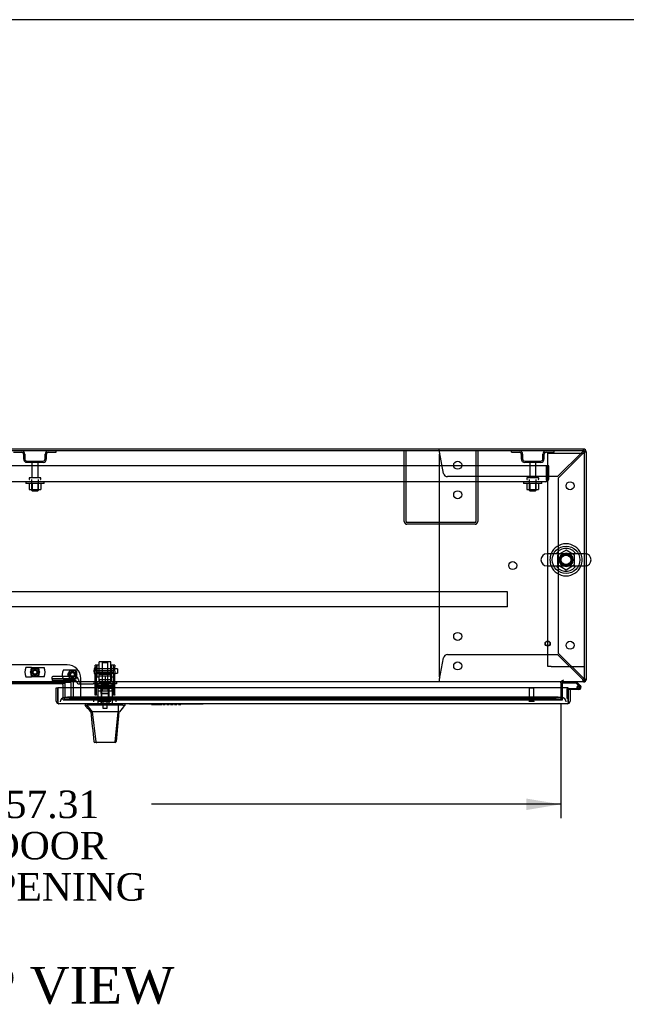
# Model space of a CAD drawing. Header units: inches. Extents: x 1 to 359, y -2 to 239.
# Tile 13 of 22: x 93 to 126, y 185 to 239. Entities that reach past the tile are written whole.
import ezdxf
from ezdxf.enums import TextEntityAlignment as Align
from ezdxf.lldxf.tags import DXFTag

# ---------------------------------------------------------------- set-up
doc = ezdxf.new("R2010")
doc.units = ezdxf.units.IN
doc.header["$MEASUREMENT"] = 0
for name, color, linetype in [('COM40565', 7, 'Continuous'), ('COM43133', 7, 'Continuous'), ('COM50521', 7, 'Continuous'), ('COM54746-56', 7, 'Continuous'), ('COM54837', 7, 'Continuous'), ('COM54928-3', 7, 'Continuous'), ('COM55702-58', 7, 'Continuous'), ('COM70096', 7, 'Continuous'), ('COM70108-2', 7, 'Continuous'), ('COM70219', 7, 'Continuous'), ('COM70738-1', 7, 'Continuous'), ('COM70838', 7, 'Continuous'), ('COM70839-2', 7, 'Continuous'), ('COM71154-2', 7, 'Continuous'), ('COM71155-5', 7, 'Continuous'), ('COM71156-2', 7, 'Continuous'), ('Default', 7, 'Continuous'), ('GSK86006', 7, 'Continuous'), ('HAN13064', 7, 'Continuous'), ('HAN13064_NUT', 7, 'Continuous'), ('HAN13064_SCREW', 7, 'Continuous'), ('HAN_NUT', 7, 'Continuous'), ('LAB20183', 7, 'Continuous'), ('NTS16540', 7, 'Continuous'), ('NTS166105', 7, 'Continuous'), ('NTS166905', 7, 'Continuous'), ('NTS18147', 7, 'Continuous'), ('ROL87452', 7, 'Continuous'), ('RVT17786', 7, 'Continuous'), ('RVT19000', 7, 'Continuous'), ('SCC180005', 7, 'Continuous'), ('SCS00680', 7, 'Continuous'), ('SPC87322', 7, 'Continuous'), ('STD21878', 7, 'Continuous'), ('STD26094', 7, 'Continuous'), ('STD26265', 7, 'Continuous'), ('WAF25059', 7, 'Continuous'), ('WAF25362', 7, 'Continuous'), ('WAF25376', 7, 'Continuous'), ('WAM254785', 7, 'Continuous'), ('WAM30038', 7, 'Continuous')]:
    doc.layers.add(name, color=color, linetype=linetype)
doc.styles.add('SEACAD_Times_New_Roman', font='times.ttf')
tags = doc.linetypes.add('HIDDEN2', pattern=[0.1875, 0.125, -0.0625]).pattern_tags.tags
tags[6:7] = [DXFTag(74, 4), DXFTag(75, 0), DXFTag(340, '0'), DXFTag(46, 0.0), DXFTag(50, 0.0), DXFTag(44, 0.0), DXFTag(45, 0.0)]
tags[4:5] = [DXFTag(74, 4), DXFTag(75, 0), DXFTag(340, '0'), DXFTag(46, 0.0), DXFTag(50, 0.0), DXFTag(44, 0.0), DXFTag(45, 0.0)]
doc.dimstyles.new('HAMMOND_(STH_-_300x200)', dxfattribs={"dimtxt": 1.5, "dimasz": 1.875, "dimexe": 0.75, "dimexo": 0.75, "dimgap": 0.375, "dimtad": 0, "dimtih": 1, "dimtoh": 1, "dimzin": 0, "dimdsep": 46, "dimtxsty": 'SEACAD_Times_New_Roman', "dimblk1": '_SE_FILLED', "dimblk2": '_SE_FILLED', "dimsah": 1, "dimcen": 0.75, "dimadec": 0, "dimazin": 0, "dimtfac": 0.8, "dimtofl": 0, "dimtmove": 0, "dimatfit": 3, "dimfxl": 1, "dimtolj": 1, "dimtzin": 0, "dimarcsym": 0})

# ---------------------------------------------------------------- blocks, each defined once
blk = doc.blocks.new('SE')
at = {"layer": 'COM40565', "color": 7, "linetype": 'HIDDEN2'}
for p, q in [((121.603, 215.251), (121.788, 215.251)), ((121.603, 203.626), (121.603, 215.251)), ((121.788, 215.251), (123.418, 215.251)), ((123.418, 215.251), (123.603, 215.251)), ((121.788, 203.626), (121.603, 203.626)), ((121.788, 203.626), (123.418, 203.626)), ((123.418, 203.626), (123.603, 203.626))]:
    blk.add_line(p, q, dxfattribs=at)
blk.add_circle((122.603, 209.439), 0.375, dxfattribs=at)
at = {"layer": 'COM43133', "color": 7, "linetype": 'HIDDEN2'}
for p, q in [((121.54, 214.565), (65.79, 214.565)), ((121.665, 214.565), (121.54, 214.565)), ((121.54, 213.875), (121.54, 214.565)), ((121.54, 213.875), (121.54, 214.565)), ((121.665, 213.875), (121.665, 214.565)), ((121.48, 213.69), (65.85, 213.69)), ((121.48, 213.69), (121.48, 213.69)), ((121.48, 213.69), (121.48, 213.69)), ((121.54, 213.875), (121.54, 213.875)), ((121.54, 213.792), (121.54, 213.875)), ((121.54, 213.875), (121.54, 213.725)), ((121.54, 213.792), (121.589, 213.725))]:
    blk.add_line(p, q, dxfattribs=at)
for start, end in [(270.1208, 306.194), (270, 270.0589), (306.194, 0)]:
    blk.add_arc((121.48, 213.875), 0.185, start, end, dxfattribs=at)
blk.add_open_spline([(121.54, 213.725), (121.53, 213.714), (121.52, 213.705), (121.505, 213.696), (121.5, 213.693), (121.49, 213.69), (121.485, 213.69), (121.48, 213.69)], degree=3, knots=[0, 0, 0, 0, 0.5, 0.5, 0.75, 0.75, 1, 1, 1, 1], dxfattribs=at)
at = {"layer": 'COM50521', "color": 7, "linetype": 'HIDDEN2'}
for p, q in [((113.79, 211.52), (113.79, 215.377)), ((113.885, 211.52), (113.885, 215.377)), ((117.695, 215.377), (117.695, 211.52)), ((117.79, 215.377), (117.79, 211.52)), ((117.647, 211.472), (113.933, 211.472)), ((117.647, 211.377), (113.933, 211.377))]:
    blk.add_line(p, q, dxfattribs=at)
for centre, radius, start, end in [((113.933, 211.52), 0.143, 180, 270), ((113.933, 211.52), 0.048, 180, 270), ((117.647, 211.52), 0.143, 270, 0), ((117.647, 211.52), 0.048, 270, 0)]:
    blk.add_arc(centre, radius, start, end, dxfattribs=at)
at = {"layer": 'COM54746-56', "color": 7, "linetype": 'HIDDEN2'}
for p, q in [((122.456, 202.782), (122.456, 202.784)), ((122.666, 201.881), (122.666, 202.406)), ((122.691, 202.431), (122.728, 202.431)), ((123.191, 202.486), (123.253, 202.486)), ((123.245, 202.473), (123.245, 202.498)), ((123.344, 202.527), (123.274, 202.597)), ((123.295, 202.548), (123.32, 202.548)), ((123.32, 202.423), (123.295, 202.423)), ((123.37, 202.498), (123.37, 202.473)), ((122.728, 201.881), (122.666, 201.881))]:
    blk.add_line(p, q, dxfattribs=at)
at = {"layer": 'COM54746-56', "color": 7, "linetype": 'Continuous'}
for p, q in [((122.456, 202.722), (122.456, 202.782)), ((123.15, 202.722), (122.456, 202.722)), ((122.728, 202.431), (123.308, 202.431)), ((123.308, 202.369), (122.728, 202.369)), ((122.728, 202.369), (122.728, 202.367)), ((123.274, 202.597), (123.15, 202.722)), ((123.175, 202.784), (123.387, 202.572)), ((123.253, 202.481), (123.191, 202.475)), ((122.728, 201.881), (122.728, 201.881))]:
    blk.add_line(p, q, dxfattribs=at)
blk.add_circle((123.308, 202.486), 0.05, dxfattribs=at)
at = {"layer": 'COM54746-56', "color": 7, "linetype": 'HIDDEN2'}
for centre, radius, start, end in [((122.691, 202.406), 0.025, 90, 180), ((123.308, 202.486), 0.117, 208.0398, 270), ((123.295, 202.498), 0.05, 90, 180), ((123.295, 202.473), 0.05, 180, 270), ((123.32, 202.498), 0.05, 0, 90), ((123.32, 202.473), 0.05, 270, 0)]:
    blk.add_arc(centre, radius, start, end, dxfattribs=at)
at = {"layer": 'COM54746-56', "color": 7, "linetype": 'Continuous'}
for radius, start, end in [(0.117, 270, 185.2159), (0.117, 185.2159, 208.0398), (0.055, 270, 185.2159), (0.055, 185.2159, 270), (0.117, 47.608, 107.0274)]:
    blk.add_arc((123.308, 202.486), radius, start, end, dxfattribs=at)
at = {"layer": 'COM54837', "color": 7, "linetype": 'HIDDEN2'}
for p, q in [((119.415, 207.692), (67.915, 207.692)), ((119.415, 207.649), (119.415, 207.692)), ((119.415, 206.922), (119.415, 207.649)), ((119.415, 206.879), (67.915, 206.879)), ((119.415, 206.879), (119.415, 206.922))]:
    blk.add_line(p, q, dxfattribs=at)
at = {"layer": 'COM54928-3', "color": 7, "linetype": 'HIDDEN2'}
for p, q in [((115.698, 215.442), (115.698, 215.472)), ((115.698, 215.367), (115.698, 215.442)), ((115.698, 215.156), (115.698, 203.099)), ((115.929, 214.151), (115.709, 215.329)), ((123.497, 215.329), (122.14, 213.972)), ((122.198, 213.914), (123.555, 215.271)), ((123.555, 215.472), (123.555, 215.442)), ((123.555, 215.367), (123.555, 215.442)), ((123.558, 215.376), (123.555, 215.376)), ((123.555, 215.376), (123.555, 215.376)), ((123.593, 215.329), (123.668, 215.329)), ((123.668, 215.329), (123.698, 215.329)), ((122.14, 213.972), (116.146, 213.972)), ((122.198, 204.341), (122.198, 213.914)), ((115.709, 202.927), (115.929, 204.104)), ((116.146, 204.284), (122.14, 204.284)), ((122.14, 204.284), (123.497, 202.927)), ((123.555, 202.984), (122.198, 204.341)), ((115.698, 202.888), (115.698, 202.813)), ((123.555, 202.888), (123.555, 202.813)), ((123.558, 202.879), (123.555, 202.879)), ((123.555, 202.879), (123.555, 202.879)), ((123.593, 202.927), (123.603, 202.927)), ((115.698, 202.784), (115.698, 202.813)), ((123.555, 202.813), (123.555, 202.784))]:
    blk.add_line(p, q, dxfattribs=at)
for centre in [(116.698, 214.597), (122.823, 213.472), (116.698, 212.987), (119.698, 209.128), (116.698, 205.269), (122.823, 204.784), (116.698, 203.659)]:
    blk.add_circle(centre, 0.218, dxfattribs=at)
for centre, radius, start, end in [((113.112, 215.139), 2.604, 4.1751, 6.6801), ((115.918, 215.156), 0.22, 153.0655, 180), ((124.133, 215.078), 0.683, 147.7709, 158.4452), ((123.706, 215.076), 0.327, 117.4541, 129.5439), ((123.303, 215.479), 0.327, 320.4561, 332.5458), ((123.304, 215.906), 0.683, 291.5548, 302.2291), ((116.146, 214.192), 0.22, 190.6113, 270), ((116.146, 204.064), 0.22, 90, 169.3887), ((115.918, 203.099), 0.22, 180, 206.9345), ((113.112, 203.116), 2.604, 353.3199, 355.8249), ((115.391, 202.996), 0.326, 340.716, 347.6742), ((124.133, 203.177), 0.683, 201.5548, 212.2291), ((123.706, 203.179), 0.327, 230.4561, 242.5459), ((123.303, 202.776), 0.327, 27.4542, 39.5439), ((123.304, 202.349), 0.683, 57.7709, 68.4452)]:
    blk.add_arc(centre, radius, start, end, dxfattribs=at)
blk.add_ellipse((123.555, 215.329), major_axis=(-0.048, 0), ratio=0.99836, start_param=3.141593, end_param=4.712389, dxfattribs=at)
at = {"layer": 'COM55702-58', "color": 7, "linetype": 'HIDDEN2'}
for p, q in [((92.502, 215.305), (92.924, 215.305)), ((93.04, 215.189), (93.04, 214.939)), ((93.112, 215.189), (93.112, 214.939)), ((94.218, 214.939), (94.218, 215.189)), ((94.29, 214.939), (94.29, 215.189)), ((94.405, 215.305), (94.827, 215.305)), ((94.827, 215.305), (94.827, 215.377)), ((119.627, 215.305), (119.627, 215.377)), ((119.627, 215.305), (120.049, 215.305)), ((120.165, 215.189), (120.165, 214.939)), ((120.237, 215.189), (120.237, 214.939)), ((121.343, 214.939), (121.343, 215.189)), ((121.415, 214.939), (121.415, 215.189)), ((121.53, 215.305), (121.952, 215.305)), ((121.952, 215.305), (121.952, 215.377)), ((93.227, 214.824), (94.102, 214.824)), ((93.227, 214.752), (94.102, 214.752)), ((120.352, 214.824), (121.227, 214.824)), ((120.352, 214.752), (121.227, 214.752))]:
    blk.add_line(p, q, dxfattribs=at)
for centre, radius, start, end in [((92.924, 215.189), 0.188, 0, 90), ((92.924, 215.189), 0.116, 0, 90), ((94.405, 215.189), 0.188, 90, 180), ((94.405, 215.189), 0.116, 90, 180), ((120.049, 215.189), 0.188, 0, 90), ((120.049, 215.189), 0.116, 0, 90), ((121.53, 215.189), 0.188, 90, 180), ((121.53, 215.189), 0.116, 90, 180), ((93.227, 214.939), 0.187, 180, 270), ((93.227, 214.939), 0.116, 180, 270), ((94.102, 214.939), 0.116, 270, 0), ((94.102, 214.939), 0.188, 270, 0), ((120.352, 214.939), 0.188, 180, 270), ((120.352, 214.939), 0.116, 180, 270), ((121.227, 214.939), 0.116, 270, 0), ((121.227, 214.939), 0.188, 270, 0)]:
    blk.add_arc(centre, radius, start, end, dxfattribs=at)
at = {"layer": 'COM70096', "color": 7, "linetype": 'HIDDEN2'}
for p, q in [((95.416, 203.716), (91.916, 203.716)), ((96.166, 201.817), (96.166, 202.966)), ((95.203, 201.817), (95.203, 202.472)), ((95.203, 201.817), (96.166, 201.817))]:
    blk.add_line(p, q, dxfattribs=at)
at = {"layer": 'COM70096', "color": 7, "linetype": 'Continuous'}
for p, q in [((95.143, 202.674), (92.189, 202.674)), ((95.203, 202.472), (95.203, 202.614))]:
    blk.add_line(p, q, dxfattribs=at)
at = {"layer": 'COM70096', "color": 7, "linetype": 'HIDDEN2'}
for centre in [(93.666, 203.317), (95.703, 203.192)]:
    blk.add_circle(centre, 0.156, dxfattribs=at)
blk.add_arc((95.416, 202.966), 0.75, 0, 90, dxfattribs=at)
at = {"layer": 'COM70096', "color": 7, "linetype": 'Continuous'}
blk.add_arc((95.143, 202.614), 0.06, 0, 90, dxfattribs=at)
at = {"layer": 'COM70108-2', "color": 7, "linetype": 'Continuous'}
for p, q in [((123.603, 215.377), (63.73, 215.377)), ((123.603, 209.77), (123.603, 215.377)), ((123.603, 202.927), (123.603, 209.108)), ((123.603, 202.784), (123.603, 202.927)), ((123.603, 202.784), (63.73, 202.784)), ((92.049, 202.715), (95.283, 202.715)), ((95.283, 202.715), (95.283, 202.472)), ((122.323, 202.736), (122.323, 202.784)), ((122.323, 202.736), (122.323, 202.472))]:
    blk.add_line(p, q, dxfattribs=at)
at = {"layer": 'COM70108-2', "color": 7, "linetype": 'HIDDEN2'}
for p, q in [((123.603, 209.108), (123.603, 209.77)), ((95.283, 202.472), (95.283, 201.958)), ((122.323, 202.472), (122.323, 201.958)), ((95.283, 201.958), (95.283, 201.911)), ((95.283, 201.815), (95.283, 201.911)), ((95.284, 201.817), (95.283, 201.815)), ((95.283, 201.815), (95.283, 201.815)), ((95.283, 201.815), (122.323, 201.815)), ((95.284, 201.911), (95.284, 201.91)), ((122.073, 201.951), (95.533, 201.951)), ((122.073, 201.857), (95.533, 201.857)), ((122.322, 201.91), (122.323, 201.911)), ((122.323, 201.815), (122.322, 201.817)), ((122.323, 201.911), (122.323, 201.958)), ((122.323, 201.911), (122.323, 201.815)), ((122.323, 201.815), (122.323, 201.815))]:
    blk.add_line(p, q, dxfattribs=at)
blk.add_circle((122.603, 209.439), 0.344, dxfattribs=at)
for centre, major_axis, start_param, end_param in [((95.533, 201.907), (-0.25, 0), 4.712389, 6.212082), ((95.533, 201.814), (-0.25, 0), 4.712389, 6.212082), ((122.073, 201.907), (0.25, 0), 0.071104, 1.570796), ((122.073, 201.814), (0.25, 0), 0.071104, 1.570796)]:
    blk.add_ellipse(centre, major_axis=major_axis, ratio=0.173648, start_param=start_param, end_param=end_param, dxfattribs=at)
at = {"layer": 'COM70219', "color": 7, "linetype": 'HIDDEN2'}
for p, q in [((95.543, 201.942), (95.293, 201.942)), ((122.103, 201.942), (95.543, 201.942)), ((122.353, 201.942), (122.103, 201.942))]:
    blk.add_line(p, q, dxfattribs=at)
for centre, start, end in [((95.293, 201.692), 90, 180), ((122.353, 201.692), 0, 90)]:
    blk.add_arc(centre, 0.25, start, end, dxfattribs=at)
at = {"layer": 'COM70738-1', "color": 7, "linetype": 'HIDDEN2'}
for p, q in [((95.585, 202.754), (91.747, 202.754)), ((95.645, 202.002), (95.645, 202.694)), ((95.77, 202.002), (95.77, 202.694)), ((95.203, 201.942), (95.293, 201.942))]:
    blk.add_line(p, q, dxfattribs=at)
for centre, radius, start, end in [((95.585, 202.694), 0.185, 0, 90), ((95.585, 202.694), 0.06, 0, 90), ((95.585, 202.002), 0.06, 270, 0), ((95.585, 202.002), 0.185, 270, 0)]:
    blk.add_arc(centre, radius, start, end, dxfattribs=at)
at = {"layer": 'COM70838', "color": 7, "linetype": 'HIDDEN2'}
for p, q in [((94.595, 202.941), (94.595, 203.067)), ((94.595, 202.941), (94.595, 202.859)), ((95.84, 202.859), (94.595, 202.859)), ((95.84, 203.085), (94.72, 203.085)), ((95.84, 202.959), (94.72, 202.959)), ((95.84, 202.857), (95.84, 202.959)), ((96.033, 202.916), (96.033, 202.892)), ((95.965, 202.732), (95.965, 202.734)), ((96.025, 202.674), (96.123, 202.674)), ((96.123, 202.674), (96.123, 202.802)), ((96.123, 202.674), (96.836, 202.674)), ((96.836, 202.799), (96.15, 202.799)), ((96.836, 202.799), (96.924, 202.799)), ((96.924, 202.674), (96.836, 202.674)), ((96.924, 202.799), (97.462, 202.799)), ((97.98, 202.674), (96.924, 202.674)), ((97.498, 202.799), (97.98, 202.799)), ((97.98, 202.799), (98.105, 202.799)), ((98.105, 202.674), (97.98, 202.674)), ((98.105, 202.799), (98.105, 202.674))]:
    blk.add_line(p, q, dxfattribs=at)
for centre, radius, start, end in [((95.84, 202.892), 0.193, 0, 90), ((95.84, 202.732), 0.125, 0, 90), ((96.15, 202.916), 0.117, 180, 256.4554), ((96.025, 202.734), 0.06, 180, 270), ((96.15, 202.916), 0.117, 256.4554, 270)]:
    blk.add_arc(centre, radius, start, end, dxfattribs=at)
for centre, major_axis, start_param, end_param in [((94.72, 203.067), (-0.125, 0), 4.712389, 6.283185), ((94.72, 202.941), (0.125, 0), 1.570796, 3.141593)]:
    blk.add_ellipse(centre, major_axis=major_axis, ratio=0.145455, start_param=start_param, end_param=end_param, dxfattribs=at)
at = {"layer": 'COM70839-2', "color": 7, "linetype": 'HIDDEN2'}
for p, q in [((96.949, 203.63), (96.949, 203.707)), ((97.019, 203.707), (96.949, 203.707)), ((96.949, 203.63), (96.949, 203.37)), ((96.949, 203.207), (96.949, 203.37)), ((97.019, 203.707), (97.019, 203.63)), ((97.019, 203.37), (97.019, 203.63)), ((97.941, 203.387), (97.019, 203.387)), ((97.019, 203.37), (97.019, 203.207)), ((97.941, 203.63), (97.941, 203.707)), ((98.011, 203.707), (97.941, 203.707)), ((97.941, 203.63), (97.941, 203.37)), ((97.941, 203.207), (97.941, 203.37)), ((98.011, 203.707), (98.011, 203.63)), ((98.011, 203.37), (98.011, 203.63)), ((98.011, 203.37), (98.011, 203.207)), ((96.949, 202.077), (96.949, 203.207)), ((97.019, 203.323), (97.941, 203.323)), ((97.019, 202.077), (97.019, 203.207)), ((97.941, 202.077), (97.941, 203.207)), ((98.011, 202.077), (98.011, 203.207)), ((97.941, 202.528), (97.019, 202.528)), ((96.949, 202.067), (96.949, 202.077)), ((97.019, 202.067), (96.949, 202.067)), ((97.019, 202.077), (97.019, 202.067)), ((97.941, 202.067), (97.941, 202.077)), ((98.011, 202.067), (97.941, 202.067)), ((98.011, 202.077), (98.011, 202.067))]:
    blk.add_line(p, q, dxfattribs=at)
at = {"layer": 'COM71154-2', "color": 7, "linetype": 'Continuous'}
for p, q in [((94.823, 202.472), (94.918, 202.472)), ((94.823, 201.74), (94.823, 202.472)), ((122.728, 202.472), (94.918, 202.472)), ((94.918, 201.74), (94.918, 202.472)), ((94.918, 202.472), (94.918, 201.74)), ((122.728, 201.74), (122.728, 202.472)), ((122.823, 202.367), (122.728, 202.367)), ((122.728, 202.367), (122.728, 201.74)), ((122.823, 202.367), (122.823, 201.74)), ((94.918, 201.677), (94.879, 201.626)), ((94.918, 201.74), (94.918, 201.74)), ((94.918, 201.74), (94.918, 201.677)), ((94.918, 201.74), (94.918, 201.626)), ((122.68, 201.597), (94.966, 201.597)), ((94.966, 201.597), (94.966, 201.597)), ((94.966, 201.597), (94.966, 201.597)), ((94.966, 201.597), (94.966, 201.597)), ((122.68, 201.597), (122.68, 201.597)), ((122.68, 201.597), (122.68, 201.597)), ((122.728, 201.74), (122.728, 201.74)), ((122.728, 201.677), (122.728, 201.74)), ((122.728, 201.74), (122.728, 201.626)), ((122.728, 201.677), (122.767, 201.626))]:
    blk.add_line(p, q, dxfattribs=at)
for centre, start, end in [((94.966, 201.74), 180, 232.4964), ((94.966, 201.74), 232.4964, 269.8439), ((94.966, 201.74), 269.9238, 270), ((122.68, 201.74), 270.1561, 307.5036), ((122.68, 201.74), 270, 270.0762), ((122.68, 201.74), 307.5036, 0)]:
    blk.add_arc(centre, 0.143, start, end, dxfattribs=at)
for points in [[(94.918, 201.626), (94.926, 201.617), (94.934, 201.609), (94.946, 201.602), (94.95, 201.6), (94.958, 201.597), (94.962, 201.597), (94.966, 201.597)], [(122.728, 201.626), (122.72, 201.617), (122.712, 201.609), (122.7, 201.602), (122.696, 201.6), (122.688, 201.597), (122.684, 201.597), (122.68, 201.597)]]:
    blk.add_open_spline(points, degree=3, knots=[0, 0, 0, 0, 0.5, 0.5, 0.75, 0.75, 1, 1, 1, 1], dxfattribs=at)
at = {"layer": 'COM71155-5', "color": 7, "linetype": 'Continuous'}
for p, q in [((123.555, 215.472), (63.778, 215.472)), ((123.698, 215.329), (123.698, 209.765)), ((123.698, 209.113), (123.698, 202.879)), ((123.698, 202.879), (123.603, 202.879)), ((122.418, 202.472), (122.418, 202.736))]:
    blk.add_line(p, q, dxfattribs=at)
at = {"layer": 'COM71155-5', "color": 7, "linetype": 'HIDDEN2'}
for p, q in [((123.698, 209.765), (123.698, 209.113)), ((122.418, 201.817), (122.418, 202.472)), ((122.323, 201.817), (122.418, 201.817))]:
    blk.add_line(p, q, dxfattribs=at)
at = {"layer": 'COM71155-5', "color": 7, "linetype": 'Continuous'}
for centre, radius, start, end in [((123.555, 215.329), 0.143, 0, 90), ((123.555, 202.927), 0.143, 289.6129, 340.3871), ((122.466, 202.736), 0.143, 160.3871, 180), ((122.466, 202.736), 0.048, 90, 180)]:
    blk.add_arc(centre, radius, start, end, dxfattribs=at)
at = {"layer": 'COM71155-5', "color": 7, "linetype": 'HIDDEN2'}
for centre, radius, start, end in [((123.555, 215.329), 0.048, 0, 90), ((122.466, 202.736), 0.143, 90, 160.3871), ((123.555, 202.927), 0.048, 270, 0), ((123.555, 202.927), 0.143, 270, 289.6129)]:
    blk.add_arc(centre, radius, start, end, dxfattribs=at)
at = {"layer": 'COM71156-2', "color": 7, "linetype": 'HIDDEN2'}
for p, q in [((92.049, 202.709), (95.283, 202.709)), ((96.166, 201.817), (122.323, 201.817))]:
    blk.add_line(p, q, dxfattribs=at)
at = {"layer": 'GSK86006', "color": 7, "linetype": 'HIDDEN2'}
for centre in [(93.666, 203.317), (95.703, 203.192)]:
    blk.add_circle(centre, 0.125, dxfattribs=at)
at = {"layer": 'HAN13064', "color": 7, "linetype": 'HIDDEN2'}
for p, q in [((97.35, 203.88), (97.32, 203.85)), ((97.32, 203.85), (97.64, 203.85)), ((97.32, 203.85), (97.32, 202.799)), ((97.35, 203.88), (97.61, 203.88)), ((97.64, 203.85), (97.61, 203.88)), ((97.64, 202.799), (97.64, 203.85)), ((97.084, 202.299), (97.28, 202.299)), ((97.084, 202.299), (97.084, 201.597)), ((97.28, 202.299), (97.68, 202.299)), ((97.28, 202.299), (97.28, 201.597)), ((97.32, 202.424), (97.32, 202.299)), ((97.32, 202.424), (97.48, 202.424)), ((97.48, 202.424), (97.64, 202.424)), ((97.64, 202.424), (97.64, 202.299)), ((97.68, 202.299), (97.875, 202.299)), ((97.68, 202.299), (97.68, 201.597)), ((97.875, 202.299), (97.875, 201.597))]:
    blk.add_line(p, q, dxfattribs=at)
at = {"layer": 'HAN13064', "color": 7, "linetype": 'Continuous'}
for p, q in [((96.39, 201.597), (96.39, 201.514)), ((96.39, 201.517), (96.489, 201.517)), ((96.503, 201.517), (96.489, 201.517)), ((96.489, 201.517), (96.773, 201.162)), ((96.581, 201.517), (96.503, 201.517)), ((98.199, 201.517), (96.581, 201.517)), ((98.379, 201.517), (98.199, 201.517)), ((98.456, 201.517), (98.379, 201.517)), ((98.456, 201.517), (98.57, 201.517)), ((98.57, 201.514), (98.57, 201.597)), ((96.69, 201.162), (96.705, 201.162)), ((96.773, 201.162), (96.705, 201.162)), ((96.818, 201.162), (96.773, 201.162)), ((96.773, 201.162), (96.988, 199.524)), ((96.91, 201.162), (96.818, 201.162)), ((98.187, 201.162), (96.91, 201.162)), ((98.187, 201.162), (98.023, 199.526)), ((98.217, 201.162), (98.187, 201.162)), ((98.232, 201.162), (98.217, 201.162)), ((98.242, 201.162), (98.232, 201.162)), ((98.242, 201.162), (98.27, 201.162)), ((96.874, 199.537), (96.874, 199.535)), ((97.034, 199.482), (96.934, 199.482)), ((97.971, 199.482), (97.034, 199.482)), ((98.025, 199.482), (97.971, 199.482)), ((98.085, 199.536), (98.085, 199.538))]:
    blk.add_line(p, q, dxfattribs=at)
for centre, radius, start, end in [((92.939, 198.183), 4.799, 38.3744, 44.0095), ((110.686, 190.972), 16.062, 138.9673, 140.6254), ((36.225, 207.206), 62.32, 353.47841, 354.43409), ((96.934, 199.542), 0.06, 185.9929, 270.0075), ((97.969, 199.537), 0.0554, 272.131, 348.8293), ((98.025, 199.542), 0.06, 269.9911, 354.4242)]:
    blk.add_arc(centre, radius, start, end, dxfattribs=at)
for points in [[(98.199, 201.517), (98.195, 201.398), (98.191, 201.28), (98.187, 201.162)], [(96.705, 201.162), (96.761, 200.62), (96.818, 200.078), (96.874, 199.537)], [(98.242, 201.162), (98.19, 200.62), (98.138, 200.079), (98.085, 199.538)]]:
    blk.add_open_spline(points, degree=3, dxfattribs=at)
blk.add_open_spline([(96.988, 199.524), (96.991, 199.511), (96.997, 199.501), (97.014, 199.486), (97.024, 199.482), (97.034, 199.482)], degree=3, knots=[0, 0, 0, 0, 0.5, 0.5, 1, 1, 1, 1], dxfattribs=at)
at = {"layer": 'HAN13064_NUT', "color": 7, "linetype": 'HIDDEN2'}
for p, q in [((97.147, 203.174), (97.147, 203.124)), ((97.147, 203.124), (97.314, 203.124)), ((97.147, 203.124), (97.147, 202.799)), ((97.177, 203.204), (97.782, 203.204)), ((97.314, 203.124), (97.48, 203.124)), ((97.48, 203.124), (97.646, 203.124)), ((97.48, 203.124), (97.48, 202.799)), ((97.646, 203.124), (97.812, 203.124)), ((97.812, 203.124), (97.812, 203.174)), ((97.812, 203.124), (97.812, 202.799))]:
    blk.add_line(p, q, dxfattribs=at)
for centre, start, end in [((97.177, 203.174), 90, 180), ((97.782, 203.174), 0, 90)]:
    blk.add_arc(centre, 0.03, start, end, dxfattribs=at)
at = {"layer": 'HAN13064_SCREW', "color": 7, "linetype": 'HIDDEN2'}
for p, q in [((97.217, 201.792), (97.742, 201.792)), ((97.217, 201.792), (97.217, 201.722)), ((97.369, 201.929), (97.258, 201.929)), ((97.258, 201.929), (97.258, 201.792)), ((97.591, 201.929), (97.369, 201.929)), ((97.369, 201.929), (97.369, 201.792)), ((97.702, 201.929), (97.591, 201.929)), ((97.591, 201.929), (97.591, 201.792)), ((97.702, 201.929), (97.702, 201.792)), ((97.742, 201.722), (97.742, 201.792)), ((97.217, 201.722), (97.742, 201.722)), ((97.364, 201.722), (97.364, 201.347)), ((97.364, 201.347), (97.596, 201.347)), ((97.596, 201.347), (97.596, 201.722))]:
    blk.add_line(p, q, dxfattribs=at)
at = {"layer": 'HAN_NUT', "color": 7, "linetype": 'HIDDEN2'}
for p, q in [((97.174, 201.907), (96.868, 201.907)), ((96.868, 201.692), (96.868, 201.907)), ((97.786, 201.907), (97.174, 201.907)), ((97.174, 201.692), (97.174, 201.907)), ((98.092, 201.907), (97.786, 201.907)), ((97.786, 201.692), (97.786, 201.907)), ((98.092, 201.692), (98.092, 201.907))]:
    blk.add_line(p, q, dxfattribs=at)
at = {"layer": 'LAB20183', "color": 7, "linetype": 'Continuous'}
for p, q in [((98.823, 201.567), (98.823, 201.597)), ((99.198, 201.567), (98.823, 201.567)), ((102.448, 201.567), (99.198, 201.567)), ((100.013, 201.567), (100.013, 201.55)), ((100.016, 201.552), (100.016, 201.567)), ((100.016, 201.552), (100.023, 201.552)), ((100.023, 201.552), (100.108, 201.552)), ((100.108, 201.552), (100.115, 201.552)), ((100.115, 201.552), (100.115, 201.567)), ((100.117, 201.55), (100.117, 201.567)), ((100.12, 201.552), (100.17, 201.552)), ((100.17, 201.552), (100.17, 201.567)), ((100.17, 201.552), (100.185, 201.552)), ((100.185, 201.552), (100.185, 201.567)), ((100.199, 201.567), (100.199, 201.55)), ((100.202, 201.552), (100.202, 201.567)), ((100.202, 201.552), (100.212, 201.552)), ((100.212, 201.552), (100.212, 201.567)), ((100.212, 201.552), (100.262, 201.552)), ((100.262, 201.552), (100.274, 201.552)), ((100.274, 201.552), (100.305, 201.552)), ((100.305, 201.552), (100.305, 201.567)), ((100.305, 201.552), (100.318, 201.552)), ((100.318, 201.552), (100.368, 201.552)), ((100.368, 201.552), (100.368, 201.567)), ((100.368, 201.552), (100.371, 201.552)), ((100.371, 201.552), (100.38, 201.552)), ((100.38, 201.552), (100.38, 201.567)), ((100.389, 201.567), (100.389, 201.55)), ((100.392, 201.552), (100.392, 201.567)), ((100.392, 201.552), (100.399, 201.552)), ((100.399, 201.552), (100.491, 201.552)), ((100.491, 201.552), (100.535, 201.552)), ((100.535, 201.552), (100.535, 201.567)), ((100.553, 201.552), (100.535, 201.552)), ((100.553, 201.55), (100.553, 201.567)), ((100.557, 201.552), (100.557, 201.567)), ((100.557, 201.552), (100.568, 201.552)), ((100.568, 201.55), (100.568, 201.567)), ((100.618, 201.552), (100.618, 201.567)), ((100.625, 201.567), (100.625, 201.55)), ((100.625, 201.552), (100.659, 201.552)), ((100.659, 201.552), (100.659, 201.567)), ((100.659, 201.552), (100.739, 201.552)), ((100.739, 201.552), (100.739, 201.567)), ((100.739, 201.552), (100.759, 201.552)), ((100.759, 201.552), (100.759, 201.567)), ((100.759, 201.55), (100.759, 201.567)), ((100.842, 201.552), (100.842, 201.567)), ((100.842, 201.552), (100.864, 201.552)), ((100.864, 201.552), (100.933, 201.552)), ((100.933, 201.552), (100.933, 201.567)), ((100.933, 201.552), (100.952, 201.552)), ((100.952, 201.552), (100.952, 201.567)), ((100.952, 201.552), (100.963, 201.552)), ((100.963, 201.552), (100.963, 201.567)), ((100.963, 201.552), (100.972, 201.552)), ((100.972, 201.552), (100.972, 201.567)), ((100.972, 201.552), (100.976, 201.552)), ((100.976, 201.552), (100.976, 201.567)), ((101.056, 201.567), (101.056, 201.55)), ((101.056, 201.567), (101.056, 201.55)), ((101.057, 201.552), (101.057, 201.567)), ((101.057, 201.552), (101.063, 201.552)), ((101.063, 201.552), (101.063, 201.567)), ((101.063, 201.552), (101.13, 201.552)), ((101.13, 201.552), (101.13, 201.567)), ((101.13, 201.552), (101.18, 201.552)), ((101.18, 201.552), (101.188, 201.552)), ((101.188, 201.552), (101.188, 201.567)), ((101.19, 201.55), (101.19, 201.567)), ((101.27, 201.567), (101.27, 201.55)), ((101.274, 201.567), (101.274, 201.55)), ((101.274, 201.552), (101.4, 201.552)), ((101.4, 201.55), (101.4, 201.567)), ((101.404, 201.55), (101.404, 201.567)), ((101.478, 201.567), (101.478, 201.55)), ((101.48, 201.552), (101.48, 201.567)), ((101.488, 201.567), (101.488, 201.55)), ((101.488, 201.552), (101.503, 201.552)), ((101.503, 201.552), (101.597, 201.552)), ((101.597, 201.552), (101.597, 201.567)), ((101.597, 201.552), (101.614, 201.552)), ((101.614, 201.55), (101.614, 201.567)), ((101.622, 201.55), (101.622, 201.567)), ((102.823, 201.567), (102.448, 201.567)), ((102.823, 201.567), (102.823, 201.597))]:
    blk.add_line(p, q, dxfattribs=at)
at = {"layer": 'NTS16540', "color": 7, "linetype": 'HIDDEN2'}
for p, q in [((93.483, 203.567), (93.173, 203.567)), ((93.483, 203.567), (94.159, 203.567)), ((95.21, 203.442), (95.886, 203.442)), ((93.173, 203.067), (93.483, 203.067)), ((94.159, 203.067), (93.483, 203.067)), ((95.886, 202.942), (95.21, 202.942))]:
    blk.add_line(p, q, dxfattribs=at)
for centre in [(93.666, 203.317), (95.703, 203.192)]:
    blk.add_circle(centre, 0.101, dxfattribs=at)
for centre, start, end in [((93.606, 203.317), 150, 210), ((93.916, 203.317), 150, 210), ((93.416, 203.317), 330, 30), ((93.726, 203.317), 330, 30), ((95.643, 203.192), 150, 210), ((95.453, 203.192), 330, 30)]:
    blk.add_arc(centre, 0.5, start, end, dxfattribs=at)
at = {"layer": 'NTS166105', "color": 7, "linetype": 'HIDDEN2'}
for p, q in [((93.349, 213.594), (93.349, 213.274)), ((93.51, 213.594), (93.51, 213.274)), ((93.819, 213.594), (93.819, 213.274)), ((93.981, 213.594), (93.981, 213.274)), ((120.474, 213.594), (120.474, 213.274)), ((120.635, 213.594), (120.635, 213.274)), ((120.944, 213.594), (120.944, 213.274)), ((121.106, 213.594), (121.106, 213.274)), ((93.349, 213.274), (93.51, 213.274)), ((93.51, 213.274), (93.819, 213.274)), ((93.819, 213.274), (93.981, 213.274)), ((120.474, 213.274), (120.635, 213.274)), ((120.635, 213.274), (120.944, 213.274)), ((120.944, 213.274), (121.106, 213.274))]:
    blk.add_line(p, q, dxfattribs=at)
at = {"layer": 'NTS166905', "color": 7, "linetype": 'HIDDEN2'}
for p, q in [((122.603, 209.974), (122.138, 209.702)), ((123.068, 209.702), (122.603, 209.974)), ((122.138, 209.702), (122.138, 209.176)), ((123.068, 209.176), (123.068, 209.702)), ((122.138, 209.176), (122.607, 208.901)), ((122.607, 208.901), (123.068, 209.176))]:
    blk.add_line(p, q, dxfattribs=at)
blk.add_circle((122.603, 209.439), 0.263, dxfattribs=at)
at = {"layer": 'NTS18147', "color": 7, "linetype": 'HIDDEN2'}
for p, q in [((97.017, 202.663), (97.017, 202.725)), ((97.08, 202.725), (97.017, 202.725)), ((97.017, 202.725), (97.017, 202.725)), ((97.08, 202.725), (97.017, 202.725)), ((97.085, 202.663), (97.017, 202.663)), ((97.017, 202.663), (97.017, 202.6)), ((97.085, 202.663), (97.017, 202.663)), ((97.017, 202.6), (97.085, 202.6)), ((97.017, 202.6), (97.085, 202.6)), ((97.08, 202.663), (97.08, 202.725)), ((97.08, 202.725), (97.08, 202.725)), ((97.085, 202.6), (97.085, 202.663)), ((97.085, 202.663), (97.085, 202.663)), ((97.085, 202.6), (97.412, 202.6)), ((97.085, 202.6), (97.412, 202.6)), ((97.28, 202.725), (97.248, 202.725)), ((97.28, 202.725), (97.248, 202.725)), ((97.26, 202.6), (97.26, 202.162)), ((97.26, 202.6), (97.26, 202.6)), ((97.548, 202.663), (97.412, 202.663)), ((97.412, 202.663), (97.412, 202.6)), ((97.548, 202.663), (97.412, 202.663)), ((97.412, 202.663), (97.412, 202.663)), ((97.412, 202.6), (97.548, 202.6)), ((97.412, 202.6), (97.548, 202.6)), ((97.548, 202.6), (97.548, 202.663)), ((97.548, 202.663), (97.548, 202.663)), ((97.548, 202.6), (97.875, 202.6)), ((97.548, 202.6), (97.875, 202.6)), ((97.711, 202.725), (97.68, 202.725)), ((97.711, 202.725), (97.68, 202.725)), ((97.7, 202.162), (97.7, 202.6)), ((97.7, 202.6), (97.7, 202.6)), ((97.943, 202.663), (97.875, 202.663)), ((97.875, 202.663), (97.875, 202.6)), ((97.943, 202.663), (97.875, 202.663)), ((97.875, 202.663), (97.875, 202.663)), ((97.875, 202.6), (97.943, 202.6)), ((97.875, 202.6), (97.943, 202.6)), ((97.88, 202.725), (97.88, 202.663)), ((97.943, 202.725), (97.88, 202.725)), ((97.88, 202.725), (97.88, 202.725)), ((97.943, 202.725), (97.88, 202.725)), ((97.943, 202.663), (97.943, 202.725)), ((97.943, 202.725), (97.943, 202.725)), ((97.943, 202.6), (97.943, 202.663)), ((97.7, 202.162), (97.26, 202.162)), ((97.26, 202.162), (97.7, 202.162))]:
    blk.add_line(p, q, dxfattribs=at)
for centre, start_param, end_param in [((97.248, 202.406), 2.506883, 3.776302), ((97.248, 202.406), 2.506883, 3.776302), ((97.28, 202.406), 2.506883, 3.141593), ((97.28, 202.406), 2.506883, 3.141593), ((97.68, 202.406), 3.141593, 3.776302), ((97.68, 202.406), 3.141593, 3.776302), ((97.711, 202.406), 2.506883, 3.776302), ((97.711, 202.406), 2.506883, 3.776302)]:
    blk.add_ellipse(centre, major_axis=(0, -0.318), ratio=0.866025, start_param=start_param, end_param=end_param, dxfattribs=at)
at = {"layer": 'ROL87452', "color": 7, "linetype": 'HIDDEN2'}
for p, q in [((97.167, 202.879), (97.167, 203.879)), ((97.792, 203.879), (97.167, 203.879)), ((97.792, 202.879), (97.792, 203.879))]:
    blk.add_line(p, q, dxfattribs=at)
at = {"layer": 'RVT17786', "color": 7, "linetype": 'HIDDEN2'}
for p, q in [((98.159, 203.504), (96.949, 203.504)), ((98.159, 203.504), (98.159, 203.254)), ((96.949, 203.254), (98.159, 203.254))]:
    blk.add_line(p, q, dxfattribs=at)
blk.add_arc((97.182, 203.379), 0.318, 137.1291, 222.8709, dxfattribs=at)
at = {"layer": 'RVT19000', "color": 7, "linetype": 'HIDDEN2'}
for p, q in [((97.167, 202.912), (97.792, 202.912)), ((97.167, 202.879), (97.167, 202.799)), ((97.792, 202.799), (97.792, 202.879)), ((97.285, 202.799), (97.285, 202.674)), ((97.339, 202.674), (97.339, 202.462)), ((97.339, 202.462), (97.62, 202.462)), ((97.462, 202.799), (97.498, 202.799)), ((97.62, 202.462), (97.62, 202.674)), ((97.675, 202.674), (97.675, 202.799))]:
    blk.add_line(p, q, dxfattribs=at)
at = {"layer": 'SCC180005', "color": 7, "linetype": 'HIDDEN2'}
for p, q in [((93.417, 203.317), (93.542, 203.533)), ((93.542, 203.533), (93.791, 203.533)), ((93.791, 203.533), (93.916, 203.317)), ((95.454, 203.192), (95.579, 203.408)), ((95.579, 203.408), (95.828, 203.408)), ((95.828, 203.408), (95.953, 203.192)), ((93.542, 203.101), (93.417, 203.317)), ((93.791, 203.101), (93.542, 203.101)), ((93.916, 203.317), (93.791, 203.101)), ((95.579, 202.976), (95.454, 203.192)), ((95.828, 202.976), (95.579, 202.976)), ((95.953, 203.192), (95.828, 202.976))]:
    blk.add_line(p, q, dxfattribs=at)
for centre in [(93.666, 203.317), (95.703, 203.192)]:
    blk.add_circle(centre, 0.123, dxfattribs=at)
at = {"layer": 'SCS00680', "color": 7, "linetype": 'Continuous'}
for p, q in [((123.639, 209.77), (121.567, 209.77)), ((121.567, 209.108), (123.639, 209.108))]:
    blk.add_line(p, q, dxfattribs=at)
for centre, radius, start, end in [((122.603, 209.439), 0.625, 32.0055, 147.9945), ((121.567, 209.439), 0.331, 90, 270), ((123.639, 209.439), 0.331, 270, 90), ((122.603, 209.439), 0.625, 212.0055, 327.9945)]:
    blk.add_arc(centre, radius, start, end, dxfattribs=at)
at = {"layer": 'SPC87322', "color": 7, "linetype": 'HIDDEN2'}
for p, q in [((97.087, 202.674), (97.087, 202.299)), ((97.242, 202.799), (97.242, 202.674)), ((97.252, 202.799), (97.252, 202.674)), ((97.707, 202.799), (97.707, 202.674)), ((97.717, 202.799), (97.717, 202.674)), ((97.872, 202.299), (97.872, 202.674))]:
    blk.add_line(p, q, dxfattribs=at)
at = {"layer": 'STD21878', "color": 7, "linetype": 'HIDDEN2'}
for p, q in [((120.853, 202.442), (120.603, 202.442)), ((120.603, 202.442), (120.603, 201.723)), ((120.853, 201.723), (120.853, 202.442)), ((120.868, 201.723), (120.587, 201.723)), ((120.587, 201.723), (120.587, 201.692)), ((120.868, 201.692), (120.868, 201.723))]:
    blk.add_line(p, q, dxfattribs=at)
for radius in [0.141, 0.125]:
    blk.add_circle((121.603, 204.879), radius, dxfattribs=at)
at = {"layer": 'STD26094', "color": 7, "linetype": 'HIDDEN2'}
for p, q in [((93.5, 214.692), (93.5, 213.915)), ((93.83, 213.915), (93.83, 214.692)), ((120.625, 214.692), (120.625, 213.915)), ((120.955, 213.915), (120.955, 214.692)), ((93.34, 213.885), (93.34, 213.845)), ((93.96, 213.915), (93.37, 213.915)), ((93.477, 213.815), (93.477, 213.227)), ((93.852, 213.227), (93.852, 213.815)), ((93.99, 213.845), (93.99, 213.885)), ((120.465, 213.885), (120.465, 213.845)), ((121.085, 213.915), (120.495, 213.915)), ((120.602, 213.815), (120.602, 213.227)), ((120.977, 213.227), (120.977, 213.815)), ((121.115, 213.845), (121.115, 213.885)), ((93.852, 213.227), (93.477, 213.227)), ((93.477, 213.227), (93.515, 213.19)), ((93.515, 213.19), (93.815, 213.19)), ((93.815, 213.19), (93.852, 213.227)), ((120.977, 213.227), (120.602, 213.227)), ((120.602, 213.227), (120.64, 213.19)), ((120.64, 213.19), (120.94, 213.19)), ((120.94, 213.19), (120.977, 213.227))]:
    blk.add_line(p, q, dxfattribs=at)
for centre, radius, start, end in [((93.56, 214.692), 0.06, 90, 180), ((93.77, 214.692), 0.06, 0, 90), ((120.685, 214.692), 0.06, 90, 180), ((120.895, 214.692), 0.06, 0, 90), ((93.37, 213.885), 0.03, 90, 180), ((93.37, 213.845), 0.03, 180, 270), ((93.96, 213.885), 0.03, 0, 90), ((93.96, 213.845), 0.03, 270, 0), ((120.495, 213.885), 0.03, 90, 180), ((120.495, 213.845), 0.03, 180, 270), ((121.085, 213.885), 0.03, 0, 90), ((121.085, 213.845), 0.03, 270, 0)]:
    blk.add_arc(centre, radius, start, end, dxfattribs=at)
at = {"layer": 'STD26265', "color": 7, "linetype": 'HIDDEN2'}
for p, q in [((97.33, 202.692), (97.295, 202.657)), ((97.295, 202.657), (97.665, 202.657)), ((97.295, 202.657), (97.295, 201.692)), ((97.63, 202.692), (97.33, 202.692)), ((97.665, 202.657), (97.63, 202.692)), ((97.665, 201.692), (97.665, 202.657))]:
    blk.add_line(p, q, dxfattribs=at)
at = {"layer": 'WAF25059', "color": 7, "linetype": 'HIDDEN2'}
for p, q in [((93.165, 213.69), (93.165, 213.594)), ((94.165, 213.594), (93.165, 213.594)), ((94.165, 213.594), (94.165, 213.69)), ((120.29, 213.69), (120.29, 213.594)), ((121.29, 213.594), (120.29, 213.594)), ((121.29, 213.594), (121.29, 213.69))]:
    blk.add_line(p, q, dxfattribs=at)
at = {"layer": 'WAF25362', "color": 7, "linetype": 'HIDDEN2'}
blk.add_circle((122.603, 209.439), 0.344, dxfattribs=at)
at = {"layer": 'WAF25362', "color": 7, "linetype": 'Continuous'}
for start, end in [(22.2452, 157.7548), (202.2452, 337.7548)]:
    blk.add_arc((122.603, 209.439), 0.875, start, end, dxfattribs=at)
at = {"layer": 'WAF25362', "color": 7, "linetype": 'HIDDEN2'}
for start, end in [(157.7548, 202.2452), (0, 22.2452), (337.7548, 0)]:
    blk.add_arc((122.603, 209.439), 0.875, start, end, dxfattribs=at)
at = {"layer": 'WAF25376', "color": 7, "linetype": 'HIDDEN2'}
for p, q in [((97.043, 203.694), (97.043, 203.064)), ((97.143, 203.694), (97.043, 203.694)), ((97.143, 203.694), (97.143, 203.064)), ((97.817, 203.694), (97.817, 203.064)), ((97.917, 203.694), (97.817, 203.694)), ((97.917, 203.694), (97.917, 203.064)), ((97.043, 203.064), (97.143, 203.064)), ((97.817, 203.064), (97.917, 203.064))]:
    blk.add_line(p, q, dxfattribs=at)
at = {"layer": 'WAM254785', "color": 7, "linetype": 'HIDDEN2'}
for radius in [0.75, 0.312]:
    blk.add_circle((122.603, 209.439), radius, dxfattribs=at)
at = {"layer": 'WAM30038', "color": 7, "linetype": 'HIDDEN2'}
for p, q in [((97.105, 202.475), (97.855, 202.475)), ((97.105, 202.475), (97.105, 202.451)), ((97.855, 202.475), (97.105, 202.475)), ((97.105, 202.475), (97.105, 202.475)), ((97.105, 202.451), (97.855, 202.451)), ((97.855, 202.451), (97.105, 202.451)), ((97.306, 202.387), (97.252, 202.387)), ((97.306, 202.387), (97.252, 202.387)), ((97.278, 202.432), (97.306, 202.387)), ((97.278, 202.432), (97.306, 202.387)), ((97.319, 202.403), (97.294, 202.442)), ((97.331, 202.387), (97.303, 202.432)), ((97.331, 202.387), (97.303, 202.432)), ((97.306, 202.387), (97.319, 202.403)), ((97.306, 202.387), (97.319, 202.403)), ((97.462, 202.387), (97.331, 202.387)), ((97.462, 202.387), (97.331, 202.387)), ((97.462, 202.432), (97.462, 202.387)), ((97.497, 202.387), (97.497, 202.432)), ((97.629, 202.387), (97.497, 202.387)), ((97.629, 202.387), (97.497, 202.387)), ((97.657, 202.432), (97.629, 202.387)), ((97.657, 202.432), (97.629, 202.387)), ((97.665, 202.441), (97.641, 202.403)), ((97.641, 202.403), (97.654, 202.387)), ((97.641, 202.403), (97.654, 202.387)), ((97.654, 202.387), (97.682, 202.432)), ((97.654, 202.387), (97.682, 202.432)), ((97.708, 202.387), (97.654, 202.387)), ((97.708, 202.387), (97.654, 202.387)), ((97.855, 202.451), (97.855, 202.475)), ((97.855, 202.475), (97.855, 202.475))]:
    blk.add_line(p, q, dxfattribs=at)
for centre, radius, start, end in [((96.577, 201.866), 0.85, 41.7058, 43.4493), ((97.481, 202.433), 0.0181, 91.7718, 183.073), ((97.479, 202.432), 0.0182, 357.1609, 87.9942), ((98.386, 201.863), 0.854, 136.5547, 138.2901)]:
    blk.add_arc(centre, radius, start, end, dxfattribs=at)
for points, knots in [([(97.252, 202.387), (97.24, 202.399), (97.229, 202.412), (97.217, 202.425), (97.215, 202.427), (97.214, 202.429), (97.212, 202.432)], [0, 0, 0, 0, 0.858552, 0.858552, 0.858552, 1, 1, 1, 1]), ([(97.273, 202.445), (97.273, 202.445), (97.273, 202.444), (97.273, 202.44), (97.275, 202.436), (97.278, 202.432)], [0.4389304, 0.4389304, 0.4389304, 0.4389304, 0.5, 0.5, 1, 1, 1, 1]), ([(97.303, 202.432), (97.301, 202.434), (97.3, 202.436), (97.296, 202.44), (97.294, 202.442), (97.29, 202.446), (97.287, 202.447), (97.282, 202.45), (97.28, 202.451), (97.278, 202.451)], [0, 0, 0, 0, 0.25, 0.25, 0.5, 0.5, 0.75, 0.75, 1, 1, 1, 1]), ([(97.682, 202.451), (97.68, 202.451), (97.677, 202.45), (97.673, 202.447), (97.67, 202.446), (97.664, 202.44), (97.66, 202.436), (97.657, 202.432)], [0, 0, 0, 0, 0.25, 0.25, 0.5, 0.5, 1, 1, 1, 1]), ([(97.682, 202.432), (97.683, 202.434), (97.685, 202.436), (97.686, 202.44), (97.687, 202.442), (97.687, 202.444), (97.687, 202.445), (97.687, 202.445)], [0, 0, 0, 0, 0.25, 0.25, 0.5, 0.5, 0.5626015, 0.5626015, 0.5626015, 0.5626015]), ([(97.748, 202.432), (97.746, 202.429), (97.744, 202.427), (97.743, 202.425), (97.731, 202.412), (97.72, 202.399), (97.708, 202.387)], [0, 0, 0, 0, 0.141448, 0.141448, 0.141448, 1, 1, 1, 1])]:
    blk.add_open_spline(points, degree=3, knots=knots, dxfattribs=at)
blk = doc.blocks.new('DMBLK4437')
at = {"layer": 'Default', "linetype": 'Continuous'}
for points in [[(66.885, 195.804), (66.885, 196.429), (65.01, 196.116)], [(120.448, 195.804), (122.323, 196.116), (120.448, 196.429)]]:
    blk.add_hatch(color=7, dxfattribs=at).paths.add_polyline_path(points)
at = {"layer": 'Default', "color": 7, "linetype": 'Continuous'}
for p, q in [((65.01, 201.597), (65.01, 195.366)), ((122.323, 201.597), (122.323, 195.366)), ((89.233, 196.116), (65.01, 196.116)), ((122.323, 196.116), (100.022, 196.116))]:
    blk.add_line(p, q, dxfattribs=at)
at = {"layer": 'Default', "color": 7, "linetype": 'Continuous', "style": 'SEACAD_Times_New_Roman'}
for s, p in [('57.31', (92.068, 196.866)), ('DOOR ', (91.197, 194.616)), ('OPENING', (89.758, 192.366))]:
    blk.add_text(s, height=1.5, dxfattribs=at).set_placement(p, align=Align.TOP_LEFT)
blk = doc.blocks.new('_SE_FILLED')
at = {"color": 0}
blk.add_line((0, 0), (-1, 0), dxfattribs=at)
blk.add_solid([(0, 0), (-1, -0.1665), (-1, 0.1665), (0, 0)], dxfattribs=at)
blk = doc.blocks.new('BORDER')
at = {"layer": 'Default', "color": 7, "linetype": 'Continuous'}
blk.add_line((0, 27.86), (-41.86, 27.86), dxfattribs=at)

msp = doc.modelspace()

# ---------------------------------------------------------------- block references
at = {"layer": 'Default', "color": 7, "xscale": 8.55, "yscale": 8.55, "zscale": 8.55}
msp.add_blockref('BORDER', (359.223, 0.67), dxfattribs=at)
at = {"layer": 'Default'}
msp.add_blockref('SE', (0, 0), dxfattribs=at)

# ---------------------------------------------------------------- texts
at = {"layer": 'Default', "color": 7, "linetype": 'Continuous', "style": 'SEACAD_Times_New_Roman'}
msp.add_text('TOP VIEW', height=2, dxfattribs=at).set_placement((86.91, 187.254), align=Align.TOP_LEFT)

# ---------------------------------------------------------------- dimensions: what is measured, and where the dimension line sits
at = {"layer": 'Default', "color": 7, "linetype": 'Continuous'}
dim = msp.add_linear_dim(base=(65.01, 196.116), p1=(122.323, 202.347), p2=(65.01, 202.347), text='\\A1;<>\\PDOOR \\XOPENING', dimstyle='HAMMOND_(STH_-_300x200)', dxfattribs=at)
dim.commit()
dim.dimension.update_dxf_attribs({"geometry": 'DMBLK4437', "text_midpoint": (94.627, 196.116), "dimtype": 160})

doc.saveas('drawing.dxf')
